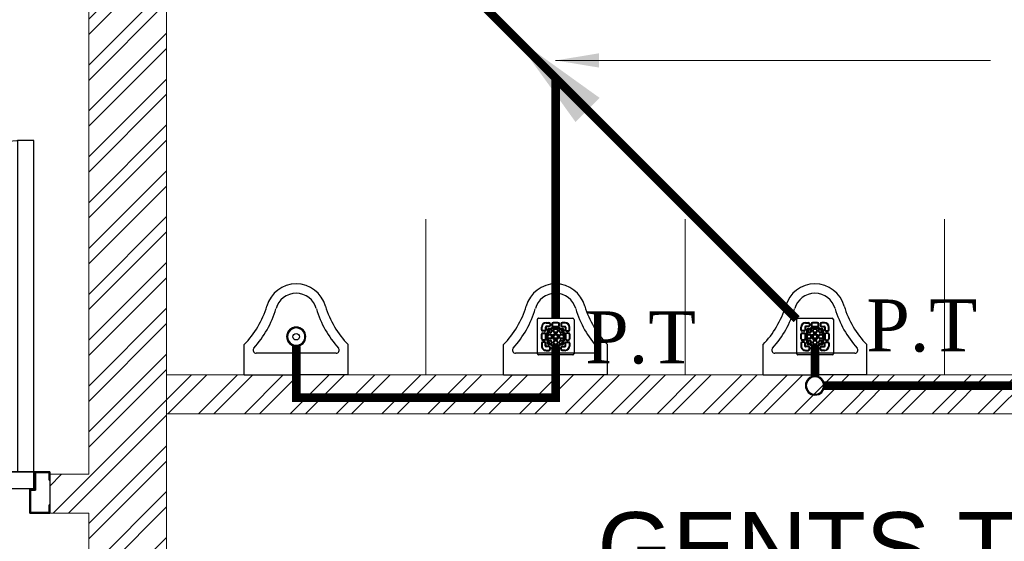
# Model space of a CAD drawing. Header units: inches. Extents: x 113025 to 158499, y 12149 to 30915.
# Tile 44 of 167: x 124262 to 124376, y 21496 to 21557. Entities that reach past the tile are written whole.
import ezdxf

# ---------------------------------------------------------------- set-up
doc = ezdxf.new("R2010")
doc.units = ezdxf.units.IN
doc.header["$MEASUREMENT"] = 0
for name, color, linetype, lineweight in [('00-GRIDTEXT', 1, 'Continuous', 13), ('KIT TEXT.', 5, 'Continuous', 5), ('PD_BRICK WALL_115', 134, 'Continuous', 30), ('PD_DOOR', 42, 'Continuous', 25), ('PD_FIXTURE', 21, 'Continuous', 25), ('PD_HATCH', 45, 'Continuous', 9), ('PP-Soil Pipe', 1, 'Continuous', 25), ('PP-TEXT', 7, 'Continuous', 40)]:
    doc.layers.add(name, color=color, linetype=linetype, lineweight=lineweight)
doc.layers.add('PD_025_TEXT', color=61, linetype='Continuous')
doc.styles.add('Arial', font='GOTHIC.TTF')
doc.styles.add('ISO', font='isocp.shx', dxfattribs={"height": 250})
doc.styles.get("Standard").update_dxf_attribs({"font": 'arial.ttf', "height": 6})
doc.styles.add('style1', font='arial.ttf', dxfattribs={"height": 500})
doc.styles.add('TIMES NEW ROMAN', font='times.ttf')
doc.dimstyles.new('ISO-10', dxfattribs={"dimtxt": 6, "dimasz": 0.5, "dimexe": 1.25, "dimexo": 0.625, "dimtad": 1, "dimtoh": 1, "dimdec": 1, "dimlunit": 4, "dimtxsty": 'Standard', "dimblk": 'ARCHTICK', "dimcen": 2.5, "dimclrt": 3, "dimadec": 0, "dimazin": 0, "dimtfac": 1, "dimtdec": 1, "dimtmove": 1, "dimatfit": 3, "dimfxl": 1, "dimarcsym": 0})
doc.dimstyles.new('PP-DIM', dxfattribs={"dimtxt": 4, "dimasz": 1, "dimexe": 1, "dimexo": 1, "dimgap": 0.09, "dimtad": 0, "dimdec": 0, "dimzin": 0, "dimdsep": 46, "dimlunit": 4, "dimtxsty": 'TIMES NEW ROMAN', "dimblk": 'ARCHTICK', "dimcen": 0.09, "dimdle": 1, "dimclrd": 256, "dimclre": 256, "dimclrt": 256, "dimadec": 0, "dimazin": 0, "dimtfac": 1, "dimtdec": 4, "dimtofl": 0, "dimtmove": 1, "dimatfit": 3, "dimfxl": 1, "dimtolj": 1, "dimtzin": 0, "dimlwd": -1, "dimlwe": -1, "dimarcsym": 0})
pattern_1 = [(45, (26013.4692, 17879.387), (-2.65165043, 2.65165043), []), (45, (26015.237, 17879.387), (-2.65165043, 2.65165043), [])]

# ---------------------------------------------------------------- blocks, each defined once
blk = doc.blocks.new('door 1')
at = {"layer": 'PD_DOOR', "color": 251}
for p, q in [((159755.9, 15337.6), (159695.9, 15337.6)), ((159695.9, 15337.6), (159695.9, 15312.6)), ((159695.9, 15312.6), (159695.9, 15337.6)), ((159695.9, 15337.6), (159755.9, 15337.6)), ((159695.9, 15212.6), (159695.9, 15337.6)), ((159697.9, 15312.6), (159697.9, 15335.6)), ((159697.9, 15335.6), (159753.9, 15335.6)), ((159753.9, 15335.6), (159697.9, 15335.6)), ((159697.9, 15335.6), (159697.9, 15312.6)), ((159753.9, 15335.6), (159753.9, 15267.6)), ((159753.9, 15267.6), (159753.9, 15335.6)), ((159755.9, 15265.6), (159755.9, 15337.6)), ((159755.9, 15337.6), (159755.9, 15265.6)), ((160472.9, 15356.5), (160472.9, 15360.1)), ((160472.9, 15360.1), (160472.9, 15356.5)), ((160602.9, 15360.1), (160472.9, 15360.1)), ((160472.9, 15360.1), (160472.9, 15359.7)), ((160472.9, 15335.1), (160472.9, 15360.1)), ((160472.9, 15359.7), (160472.9, 15335.6)), ((160472.9, 15335.1), (160472.9, 15338.8)), ((160472.9, 15338.8), (160472.9, 15335.1)), ((160472.9, 15335.6), (160472.9, 15335.1)), ((160472.9, 15335.1), (160602.9, 15335.1)), ((160795.9, 15337.6), (160735.9, 15337.6)), ((160735.9, 15337.6), (160735.9, 15265.6)), ((160735.9, 15265.6), (160735.9, 15337.6)), ((160735.9, 15337.6), (160795.9, 15337.6)), ((160737.9, 15267.6), (160737.9, 15335.6)), ((160737.9, 15335.6), (160793.9, 15335.6)), ((160793.9, 15335.6), (160737.9, 15335.6)), ((160737.9, 15335.6), (160737.9, 15267.6)), ((160793.9, 15335.6), (160793.9, 15312.6)), ((160793.9, 15312.6), (160793.9, 15335.6)), ((160795.9, 15312.6), (160795.9, 15337.6)), ((160795.9, 15337.6), (160795.9, 15312.6)), ((160795.9, 15337.6), (160795.9, 15212.6)), ((159695.9, 15312.6), (159697.9, 15312.6)), ((159697.9, 15312.6), (159695.9, 15312.6)), ((160615.4, 15322.6), (160615.4, 15272.6)), ((160640.4, 15272.6), (160640.4, 15322.6)), ((160793.9, 15312.6), (160795.9, 15312.6)), ((160795.9, 15312.6), (160793.9, 15312.6)), ((160605.4, 15272.6), (160605.4, 15262.6)), ((160622.1, 15272.6), (160605.4, 15272.6)), ((160605.4, 15272.6), (160622.1, 15272.6)), ((160640.4, 15272.6), (160615.4, 15272.6)), ((160615.4, 15272.6), (160621.7, 15272.6)), ((160621.7, 15272.6), (160624.7, 15272.6)), ((160624.7, 15272.6), (160627.9, 15272.6)), ((160627.9, 15272.6), (160631.2, 15272.6)), ((160627.9, 15272.6), (160650.4, 15272.6)), ((160631.2, 15272.6), (160634.2, 15272.6)), ((160650.4, 15272.6), (160633.8, 15272.6)), ((160634.2, 15272.6), (160640.4, 15272.6)), ((160650.4, 15262.6), (160650.4, 15272.6)), ((159753.9, 15267.6), (159738.9, 15267.6)), ((159738.9, 15267.6), (159738.9, 15214.6)), ((159738.9, 15214.6), (159738.9, 15267.6)), ((159738.9, 15267.6), (159753.9, 15267.6)), ((159740.9, 15212.6), (159740.9, 15265.6)), ((159740.9, 15265.6), (159755.9, 15265.6)), ((159755.9, 15265.6), (159740.9, 15265.6)), ((159740.9, 15265.6), (159740.9, 15212.6)), ((160747.9, 15262.6), (159743.9, 15262.6)), ((159743.9, 15262.6), (159743.9, 15212.6)), ((160747.9, 15262.6), (159743.9, 15262.6)), ((159743.9, 15262.6), (159743.9, 15212.6)), ((160650.4, 15262.6), (160605.4, 15262.6)), ((160605.4, 15262.6), (160650.4, 15262.6)), ((160617.9, 15267.6), (160617.9, 15262.6)), ((160637.9, 15267.6), (160617.9, 15267.6)), ((160617.9, 15267.6), (160637.9, 15267.6)), ((160637.9, 15262.6), (160617.9, 15262.6)), ((160617.9, 15262.6), (160637.9, 15262.6)), ((160637.9, 15262.6), (160637.9, 15267.6)), ((160735.9, 15265.6), (160750.9, 15265.6)), ((160750.9, 15265.6), (160735.9, 15265.6)), ((160752.9, 15267.6), (160737.9, 15267.6)), ((160737.9, 15267.6), (160752.9, 15267.6)), ((160747.9, 15212.6), (160747.9, 15262.6)), ((160747.9, 15262.6), (160747.9, 15212.6)), ((160750.9, 15265.6), (160750.9, 15212.6)), ((160750.9, 15212.6), (160750.9, 15265.6)), ((160752.9, 15214.6), (160752.9, 15267.6)), ((160752.9, 15267.6), (160752.9, 15214.6)), ((159697.9, 15237.6), (159695.9, 15237.6)), ((159695.9, 15237.6), (159695.9, 15212.6)), ((159695.9, 15212.6), (159695.9, 15237.6)), ((159695.9, 15237.6), (159697.9, 15237.6)), ((159695.9, 15212.6), (159740.9, 15212.6)), ((159740.9, 15212.6), (159695.9, 15212.6)), ((159695.9, 15212.6), (159743.9, 15212.6)), ((159743.9, 15212.6), (159695.9, 15212.6)), ((159697.9, 15214.6), (159697.9, 15237.6)), ((159697.9, 15237.6), (159697.9, 15214.6)), ((159738.9, 15214.6), (159697.9, 15214.6)), ((159697.9, 15214.6), (159738.9, 15214.6)), ((159793.9, 15212.6), (159743.9, 15212.6)), ((159743.9, 15212.6), (159743.9, 14208.6)), ((159743.9, 15212.6), (160747.9, 15212.6)), ((159743.9, 15212.6), (159793.9, 15212.6)), ((159743.9, 15212.6), (159793.9, 15212.6)), ((159793.9, 15212.6), (159743.9, 15212.6)), ((159793.9, 14208.6), (159793.9, 15212.6)), ((159793.9, 15212.6), (160747.9, 15212.6)), ((159793.9, 15212.6), (160747.9, 15212.6)), ((160747.9, 15212.6), (159793.9, 15212.6)), ((160605.4, 15212.6), (160605.4, 15202.6)), ((160605.4, 15212.6), (160650.4, 15212.6)), ((160639.2, 15212.6), (160605.4, 15212.6)), ((160617.9, 15212.6), (160617.9, 15207.6)), ((160617.9, 15212.6), (160637.9, 15212.6)), ((160618.3, 15212.6), (160617.9, 15212.6)), ((160637.9, 15212.6), (160618.3, 15212.6)), ((160637.9, 15207.6), (160637.9, 15212.6)), ((160650.4, 15212.6), (160639.2, 15212.6)), ((160650.4, 15202.6), (160650.4, 15212.6)), ((160747.9, 15212.6), (160795.9, 15212.6)), ((160795.9, 15212.6), (160747.9, 15212.6)), ((160750.9, 15212.6), (160795.9, 15212.6)), ((160795.9, 15212.6), (160750.9, 15212.6)), ((160793.9, 15214.6), (160752.9, 15214.6)), ((160752.9, 15214.6), (160793.9, 15214.6)), ((160795.9, 15237.6), (160793.9, 15237.6)), ((160793.9, 15237.6), (160793.9, 15214.6)), ((160793.9, 15214.6), (160793.9, 15237.6)), ((160793.9, 15237.6), (160795.9, 15237.6)), ((160795.9, 15212.6), (160795.9, 15237.6)), ((160795.9, 15237.6), (160795.9, 15212.6)), ((160605.4, 15202.6), (160650.4, 15202.6)), ((160650.4, 15202.6), (160605.4, 15202.6)), ((160615.4, 15202.6), (160615.4, 15177.6)), ((160615.4, 15202.6), (160640.4, 15202.6)), ((160640.4, 15202.6), (160615.4, 15202.6)), ((160617.9, 15207.6), (160637.9, 15207.6)), ((160637.9, 15207.6), (160617.9, 15207.6)), ((160640.4, 15177.6), (160640.4, 15202.6)), ((160472.9, 15165.1), (160472.9, 15161.5)), ((160472.9, 15161.5), (160472.9, 15165.1)), ((160602.9, 15165.1), (160472.9, 15165.1)), ((160472.9, 15165.1), (160472.9, 15164.7)), ((160472.9, 15140.1), (160472.9, 15165.1)), ((160472.9, 15164.7), (160472.9, 15140.6)), ((160472.9, 15143.8), (160472.9, 15140.1)), ((160472.9, 15140.1), (160472.9, 15143.8)), ((160472.9, 15140.6), (160472.9, 15140.1)), ((160472.9, 15140.1), (160602.9, 15140.1)), ((159743.9, 14208.6), (159793.9, 14208.6))]:
    blk.add_line(p, q, dxfattribs=at)
at = {"layer": 'PD_DOOR', "color": 251, "flags": 128}
for points in [[(160460.4, 15347.6), (160460.5, 15348.1), (160460.5, 15348.6), (160460.5, 15349.1), (160460.6, 15349.6), (160460.7, 15350.1), (160460.8, 15350.6), (160460.9, 15351.1), (160461.1, 15351.6), (160461.2, 15352), (160461.4, 15352.5), (160461.6, 15353), (160461.9, 15353.4), (160462.1, 15353.9), (160462.4, 15354.3), (160462.6, 15354.7), (160462.9, 15355.1), (160463.2, 15355.5), (160463.5, 15355.9), (160463.9, 15356.3), (160464.2, 15356.6), (160464.6, 15357), (160465, 15357.3), (160465.4, 15357.6), (160465.8, 15357.9), (160466.2, 15358.2), (160466.6, 15358.4), (160467, 15358.7), (160467.5, 15358.9), (160467.9, 15359.1), (160468.4, 15359.3), (160468.9, 15359.5), (160469.4, 15359.6), (160469.8, 15359.8), (160470.3, 15359.9), (160470.8, 15360), (160471.3, 15360), (160471.8, 15360.1), (160472.3, 15360.1), (160472.8, 15360.1), (160472.9, 15360.1)], [(160472.9, 15335.1), (160472.4, 15335.2), (160471.9, 15335.2), (160471.4, 15335.2), (160470.9, 15335.3), (160470.5, 15335.4), (160470, 15335.5), (160469.5, 15335.6), (160469, 15335.8), (160468.5, 15335.9), (160468.1, 15336.1), (160467.6, 15336.3), (160467.2, 15336.6), (160466.7, 15336.8), (160466.3, 15337.1), (160465.9, 15337.3), (160465.5, 15337.6), (160465.1, 15337.9), (160464.7, 15338.2), (160464.3, 15338.6), (160464, 15338.9), (160463.6, 15339.3), (160463.3, 15339.7), (160463, 15340.1), (160462.7, 15340.5), (160462.4, 15340.9), (160462.2, 15341.3), (160461.9, 15341.8), (160461.7, 15342.2), (160461.5, 15342.7), (160461.3, 15343.1), (160461.1, 15343.6), (160461, 15344.1), (160460.8, 15344.5), (160460.7, 15345), (160460.6, 15345.5), (160460.5, 15346), (160460.5, 15346.5), (160460.5, 15347), (160460.4, 15347.5), (160460.4, 15347.6)], [(160640.4, 15322.6), (160640.4, 15324.1), (160640.3, 15325.6), (160640.2, 15327.1), (160640, 15328.6), (160639.7, 15330.1), (160639.4, 15331.6), (160639, 15333), (160638.5, 15334.4), (160638, 15335.9), (160637.5, 15337.2), (160636.9, 15338.6), (160636.2, 15340), (160635.5, 15341.3), (160634.7, 15342.6), (160633.9, 15343.8), (160633, 15345), (160632.1, 15346.2), (160631.1, 15347.4), (160630.1, 15348.5), (160629.1, 15349.5), (160628, 15350.6), (160626.8, 15351.5), (160625.7, 15352.5), (160624.4, 15353.4), (160623.2, 15354.2), (160621.9, 15355), (160620.6, 15355.7), (160619.3, 15356.4), (160617.9, 15357), (160616.5, 15357.6), (160615.1, 15358.1), (160613.7, 15358.6), (160612.2, 15359), (160610.8, 15359.3), (160609.3, 15359.6), (160607.8, 15359.8), (160606.3, 15360), (160604.8, 15360.1), (160603.3, 15360.1), (160602.9, 15360.1)], [(160602.9, 15335.1), (160603.4, 15335.1), (160603.9, 15335.1), (160604.4, 15335.1), (160604.9, 15335), (160605.4, 15334.9), (160605.9, 15334.8), (160606.4, 15334.7), (160606.9, 15334.5), (160607.3, 15334.3), (160607.8, 15334.2), (160608.3, 15334), (160608.7, 15333.7), (160609.2, 15333.5), (160609.6, 15333.2), (160610, 15333), (160610.4, 15332.7), (160610.8, 15332.4), (160611.2, 15332), (160611.6, 15331.7), (160611.9, 15331.4), (160612.2, 15331), (160612.6, 15330.6), (160612.9, 15330.2), (160613.2, 15329.8), (160613.5, 15329.4), (160613.7, 15329), (160614, 15328.5), (160614.2, 15328.1), (160614.4, 15327.6), (160614.6, 15327.2), (160614.8, 15326.7), (160614.9, 15326.2), (160615.1, 15325.7), (160615.2, 15325.3), (160615.3, 15324.8), (160615.3, 15324.3), (160615.4, 15323.8), (160615.4, 15323.3), (160615.4, 15322.8), (160615.4, 15322.6)], [(160460.4, 15152.6), (160460.5, 15153.1), (160460.5, 15153.6), (160460.5, 15154.1), (160460.6, 15154.6), (160460.7, 15155.1), (160460.8, 15155.6), (160460.9, 15156.1), (160461.1, 15156.6), (160461.2, 15157), (160461.4, 15157.5), (160461.6, 15158), (160461.9, 15158.4), (160462.1, 15158.9), (160462.4, 15159.3), (160462.6, 15159.7), (160462.9, 15160.1), (160463.2, 15160.5), (160463.5, 15160.9), (160463.9, 15161.3), (160464.2, 15161.6), (160464.6, 15162), (160465, 15162.3), (160465.4, 15162.6), (160465.8, 15162.9), (160466.2, 15163.2), (160466.6, 15163.4), (160467, 15163.7), (160467.5, 15163.9), (160467.9, 15164.1), (160468.4, 15164.3), (160468.9, 15164.5), (160469.4, 15164.6), (160469.8, 15164.8), (160470.3, 15164.9), (160470.8, 15165), (160471.3, 15165), (160471.8, 15165.1), (160472.3, 15165.1), (160472.8, 15165.1), (160472.9, 15165.1)], [(160602.9, 15140.1), (160604.4, 15140.2), (160605.9, 15140.3), (160607.4, 15140.4), (160608.9, 15140.6), (160610.4, 15140.9), (160611.9, 15141.2), (160613.3, 15141.6), (160614.7, 15142), (160616.2, 15142.5), (160617.5, 15143.1), (160618.9, 15143.7), (160620.3, 15144.4), (160621.6, 15145.1), (160622.9, 15145.9), (160624.1, 15146.7), (160625.3, 15147.6), (160626.5, 15148.5), (160627.7, 15149.5), (160628.8, 15150.5), (160629.8, 15151.5), (160630.9, 15152.6), (160631.8, 15153.8), (160632.8, 15154.9), (160633.7, 15156.1), (160634.5, 15157.4), (160635.3, 15158.7), (160636, 15160), (160636.7, 15161.3), (160637.3, 15162.7), (160637.9, 15164.1), (160638.4, 15165.5), (160638.9, 15166.9), (160639.3, 15168.3), (160639.6, 15169.8), (160639.9, 15171.3), (160640.1, 15172.8), (160640.3, 15174.2), (160640.4, 15175.7), (160640.4, 15177.2), (160640.4, 15177.6)], [(160615.4, 15177.6), (160615.4, 15177.1), (160615.4, 15176.6), (160615.4, 15176.1), (160615.3, 15175.7), (160615.2, 15175.2), (160615.1, 15174.7), (160615, 15174.2), (160614.8, 15173.7), (160614.6, 15173.2), (160614.5, 15172.8), (160614.3, 15172.3), (160614, 15171.9), (160613.8, 15171.4), (160613.5, 15171), (160613.3, 15170.6), (160613, 15170.2), (160612.7, 15169.8), (160612.3, 15169.4), (160612, 15169), (160611.7, 15168.7), (160611.3, 15168.3), (160610.9, 15168), (160610.5, 15167.7), (160610.1, 15167.4), (160609.7, 15167.1), (160609.3, 15166.9), (160608.8, 15166.6), (160608.4, 15166.4), (160607.9, 15166.2), (160607.5, 15166), (160607, 15165.8), (160606.5, 15165.7), (160606, 15165.5), (160605.6, 15165.4), (160605.1, 15165.3), (160604.6, 15165.3), (160604.1, 15165.2), (160603.6, 15165.2), (160603.1, 15165.1), (160602.9, 15165.1)], [(160472.9, 15140.1), (160472.4, 15140.2), (160471.9, 15140.2), (160471.4, 15140.2), (160470.9, 15140.3), (160470.5, 15140.4), (160470, 15140.5), (160469.5, 15140.6), (160469, 15140.8), (160468.5, 15140.9), (160468.1, 15141.1), (160467.6, 15141.3), (160467.2, 15141.6), (160466.7, 15141.8), (160466.3, 15142.1), (160465.9, 15142.3), (160465.5, 15142.6), (160465.1, 15142.9), (160464.7, 15143.2), (160464.3, 15143.6), (160464, 15143.9), (160463.6, 15144.3), (160463.3, 15144.7), (160463, 15145.1), (160462.7, 15145.5), (160462.4, 15145.9), (160462.2, 15146.3), (160461.9, 15146.8), (160461.7, 15147.2), (160461.5, 15147.7), (160461.3, 15148.1), (160461.1, 15148.6), (160461, 15149.1), (160460.8, 15149.5), (160460.7, 15150), (160460.6, 15150.5), (160460.5, 15151), (160460.5, 15151.5), (160460.5, 15152), (160460.4, 15152.5), (160460.4, 15152.6)]]:
    blk.add_lwpolyline(points, dxfattribs=at)
at = {"layer": 'PD_DOOR', "color": 251}
blk.add_arc((159743.9, 15212.6), 1004, 270, 0, dxfattribs=at)
blk = doc.blocks.new('DOOR1')
at = {"color": 251, "xscale": 0.03818181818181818, "yscale": 0.03818181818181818, "zscale": 0.03818181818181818, "rotation": 90}
blk.add_blockref('door 1', (-2370.94, -8406.75), dxfattribs=at)
blk = doc.blocks.new('A$C33087201')
at = {"color": 251}
for p, q in [((0, 289.6), (165, 289.6)), ((0, 289.6), (0, 193.2)), ((330, 289.6), (165, 289.6)), ((330, 289.6), (330, 193.2)), ((38.1, 220.9), (291.9, 220.9))]:
    blk.add_line(p, q, dxfattribs=at)
blk.add_circle((165, 168.2), 10.4, dxfattribs=at)
for centre, radius, start, end in [((38.1, 210.9), 10, 90, 221.8242), ((291.9, 210.9), 10, 318.1758, 90), ((-215.7, -16.2), 300.6, 16.9059, 44.1446), ((-215.7, -16.2), 330.6, 16.9059, 41.8242), ((545.7, -16.2), 330.6, 138.1758, 163.0941), ((545.7, -16.2), 300.6, 135.8554, 163.0941), ((164.8, 96.2), 96.2, 195.0681, 270.0943), ((164.8, 96.2), 66.2, 195.0681, 270.0943), ((165.2, 96.2), 66.2, 269.9057, 344.9319), ((165.2, 96.2), 96.2, 269.9057, 344.9319)]:
    blk.add_arc(centre, radius, start, end, dxfattribs=at)
blk = doc.blocks.new('A$C6E471120')
at = {"layer": 'KIT TEXT.', "color": 251, "char_height": 60.175, "attachment_point": 7, "style": 'ISO'}
for s, insert, width in [('\\pi325.49;{\\Fromans|c0;\\W0.8;WORK TABLE \\P\\pi370.19;WITH SINK}', (-834.1, -1717.7, 488.6), 1100.284), ('\\pi300.49;{\\Fromans|c0;\\W0.8;WORK TABLE}', (-5344.1, -1932.6, 488.6), 1050.284)]:
    blk.add_mtext(s, dxfattribs=dict(at, insert=insert, width=width))
blk = doc.blocks.new('FIRST FLOOR PLAN 0')
at = {"layer": 'PD_HATCH', "lineweight": 5}
h = blk.add_hatch(dxfattribs=at)
h.set_pattern_fill('ANSI32', color=251, scale=10)
h.set_pattern_definition(pattern_1)
h.paths.add_polyline_path([(-525, -9), (-531, -9), (-531, -45), (-525, -45)])
h.paths.add_polyline_path([(-525, -45), (-531, -45), (-531, -81), (-525, -81)])
h.paths.add_polyline_path([(-531, -81), (-531, -117), (-525, -117), (-525, -81)])
h.paths.add_polyline_path([(-525, -117), (-531, -117), (-531, -153), (-525, -153)])
h.paths.add_polyline_path([(-525, -153), (-531, -153), (-531, -189), (-525, -189)])
h.paths.add_polyline_path([(-525, -189), (-531, -189), (-531, -225), (-525, -225)])
h.paths.add_polyline_path([(-246, -9), (-255, -9), (-255, -98.5), (-259.5, -98.5), (-259.5, -103), (-255, -103), (-255, -113), (-246, -113)])
h.paths.add_polyline_path([(-327, -9), (-331.5, -9), (-331.5, -98.5), (-336, -98.5), (-336, -103), (-301.5, -103), (-301.5, -98.5), (-327, -98.5)])
h.paths.add_polyline_path([(-331.5, -27), (-334.5, -27), (-334.5, -31.5), (-331.5, -31.5)], flags=17)
h.paths.add_polyline_path([(-358.5, -27), (-361.5, -27), (-361.5, -18), (-366, -18), (-366, -27), (-376.5, -27), (-376.5, -31.5), (-358.5, -31.5)])
h.paths.add_polyline_path([(-412.5, -9), (-417, -9), (-417, -25), (-417, -31.5), (-412.5, -31.5), (-412.5, -27)])
h.paths.add_polyline_path([(-121.5, -9), (-126, -9), (-126, -27), (-121.5, -27)])
h = blk.add_hatch(dxfattribs=at)
h.set_pattern_fill('ANSI32', color=251, scale=10)
h.set_pattern_definition(pattern_1)
h.paths.add_polyline_path([(-193.5, -135.5), (-198, -135.5), (-198, -159.5), (-193.5, -159.5)])
h.paths.add_polyline_path([(-60, -121.87), (-69, -121.87), (-69, -159.5), (-64.5, -159.5), (-64.5, -126.37), (-60, -126.37)])
h.paths.add_polyline_path([(-9, -121.87), (-36, -121.87), (-36, -126.37), (-9, -126.37)])
h.paths.add_polyline_path([(-121.5, -69), (-126, -69), (-126, -87), (-246, -87), (-246, -91.5), (-121.5, -91.5)])
at = {"layer": 'PD_BRICK WALL_115', "color": 251, "lineweight": 5}
for p, q in [((-255, -98.5), (-255, -9)), ((-246, -87), (-126, -87)), ((-246, -91.5), (-121.5, -91.5)), ((-259.5, -98.5), (-255, -98.5)), ((-259.5, -103), (-259.5, -98.5)), ((-259.5, -103), (-255, -103)), ((-255, -113), (-255, -103))]:
    blk.add_line(p, q, dxfattribs=at)
blk.add_lwpolyline([(-255, -113), (-246, -113), (-246, -9)], dxfattribs=at)
at = {"layer": 'PD_FIXTURE', "color": 251, "lineweight": 5, "ltscale": 12}
for p, q in [((-216, -87), (-216, -69)), ((-186, -87), (-186, -69)), ((-156, -87), (-156, -69))]:
    blk.add_line(p, q, dxfattribs=at)
at = {"layer": '00-GRIDTEXT', "color": 251, "xscale": 0.03937007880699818, "yscale": 0.03937007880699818, "zscale": 0.03937007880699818}
blk.add_blockref('A$C6E471120', (-540, -9), dxfattribs=at)
at = {"layer": 'PD_DOOR', "color": 251, "ltscale": 25, "rotation": 90.00000000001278}
blk.add_blockref('DOOR1', (-2568.77, 2853.56), dxfattribs=at)
at = {"layer": 'PD_FIXTURE', "color": 251, "ltscale": 12, "xscale": 0.03636363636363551, "yscale": 0.03636363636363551, "zscale": 0.03636363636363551, "rotation": 180}
for p in [(-225, -76.47), (-195, -76.47), (-165, -76.47)]:
    blk.add_blockref('A$C33087201', p, dxfattribs=at)
at = {"layer": 'PD_025_TEXT', "color": 251, "char_height": 8, "width": 128.4952, "attachment_point": 1, "style": 'style1'}
for s, insert in [('\\pi21.817; LADIES TOILET\\P\\pi38.63;16\'7" X 18\'', (-489.92, -54.62)), ('\\pi38.106;H. TOILET\\P\\pi44.447;6\' X 7\'5"', (-361.31, -54.62)), ('\\pi24.294;GENTS TOILET\\P\\pi33.538;19\'9" X 12\'6"', (-220.45, -102.88))]:
    blk.add_mtext(s, dxfattribs=dict(at, insert=insert))
blk = doc.blocks.new('PP-GRATING')
at = {"linetype": 'Continuous'}
for p, q in [((-53.1, -49.4), (-53.1, 49.4)), ((-49.7, 52.9), (49.7, 52.9)), ((-27.6, 40.7), (-27.6, 38.6)), ((-19.6, 40.7), (-27.6, 40.7)), ((-19.6, 38.6), (-27.6, 38.6)), ((-27.6, 29.6), (-27.6, 27.5)), ((-27.6, 29.6), (-19.6, 29.6)), ((-19.6, 38.6), (-19.6, 40.7)), ((-19.6, 27.5), (-19.6, 29.6)), ((-17.3, 31.8), (-17.3, 36.4)), ((-15.3, 36.4), (-17.3, 36.4)), ((-17.3, 31.8), (-15.3, 31.8)), ((-15.3, 31.8), (-15.3, 36.4)), ((-11.4, 36.4), (-11.4, 31.8)), ((-9.4, 36.4), (-11.4, 36.4)), ((-11.4, 31.8), (-9.4, 31.8)), ((-9.4, 36.4), (-9.4, 31.8)), ((-7.1, 38.6), (-7.1, 40.7)), ((-7.1, 40.7), (6.5, 40.7)), ((-7.1, 38.6), (6.5, 38.6)), ((-7.1, 29.6), (6.5, 29.6)), ((-7.1, 29.6), (-7.1, 27.5)), ((6.5, 40.7), (6.5, 38.6)), ((6.5, 29.6), (6.5, 27.5)), ((8.8, 31.8), (8.8, 36.4)), ((10.9, 36.4), (8.8, 36.4)), ((8.8, 31.8), (10.9, 31.8)), ((10.9, 31.8), (10.9, 36.4)), ((14.7, 31.8), (14.7, 36.4)), ((14.7, 36.4), (16.8, 36.4)), ((16.8, 31.8), (14.7, 31.8)), ((16.8, 31.8), (16.8, 36.4)), ((19, 40.7), (27, 40.7)), ((19, 38.6), (19, 40.7)), ((19, 38.6), (27, 38.6)), ((27, 29.6), (19, 29.6)), ((19, 27.5), (19, 29.6)), ((27, 40.7), (27, 38.6)), ((27, 29.6), (27, 27.5)), ((52.6, 50), (52.6, -48.9)), ((-38.9, 27.3), (-41, 27.3)), ((-41, 27.3), (-41, 19.3)), ((-38.9, 19.3), (-41, 19.3)), ((-41, 6.8), (-41, -6.8)), ((-38.9, 6.8), (-41, 6.8)), ((-38.9, 27.3), (-38.9, 19.3)), ((-38.9, 6.8), (-38.9, -6.8)), ((-36.7, 17), (-32.1, 17)), ((-36.7, 17), (-36.7, 15)), ((-36.7, 15), (-32.1, 15)), ((-32.1, 11.1), (-36.7, 11.1)), ((-36.7, 11.1), (-36.7, 9.1)), ((-32.1, 9.1), (-36.7, 9.1)), ((-32.1, 9.1), (-32.1, 11.1)), ((-29.8, 19.3), (-29.8, 27.3)), ((-27.8, 27.3), (-29.8, 27.3)), ((-29.8, 19.3), (-27.8, 19.3)), ((-29.8, -6.8), (-29.8, 6.8)), ((-29.8, 6.8), (-27.8, 6.8)), ((-27.8, 19.3), (-27.8, 27.3)), ((-27.8, -6.8), (-27.8, 6.8)), ((-27.6, 27.5), (-19.6, 27.5)), ((-23.9, 14.8), (-23.9, 19.3)), ((-21.9, 19.3), (-23.9, 19.3)), ((-21.9, 14.8), (-23.9, 14.8)), ((-23.9, -2.3), (-23.9, 2.3)), ((-21.9, 2.3), (-23.9, 2.3)), ((-21.9, 14.8), (-21.9, 19.3)), ((-21.9, -2.3), (-21.9, 2.3)), ((-19.6, 23.6), (-15.1, 23.6)), ((-19.6, 21.6), (-19.6, 23.6)), ((-19.6, 21.6), (-15.1, 21.6)), ((-15.1, 12.5), (-19.6, 12.5)), ((-19.6, 12.5), (-19.6, 10.5)), ((-15.1, 10.5), (-19.6, 10.5)), ((-19.6, 6.6), (-15.1, 6.6)), ((-19.6, 4.5), (-19.6, 6.6)), ((-19.6, 4.5), (-15.1, 4.5)), ((-15.1, 23.6), (-15.1, 21.6)), ((-15.1, 12.5), (-15.1, 10.5)), ((-15.1, 6.6), (-15.1, 4.5)), ((-12.8, 19.3), (-12.8, 14.8)), ((-10.7, 19.3), (-12.8, 19.3)), ((-12.8, 14.8), (-10.7, 14.8)), ((-12.8, 2.3), (-12.8, -2.3)), ((-10.7, 2.3), (-12.8, 2.3)), ((-10.7, 19.3), (-10.7, 14.8)), ((-10.7, 2.3), (-10.7, -2.3)), ((-7.1, 27.5), (6.5, 27.5)), ((-6.9, 14.8), (-6.9, 19.3)), ((-4.8, 19.3), (-6.9, 19.3)), ((-4.8, 14.8), (-6.9, 14.8)), ((-6.9, -2.3), (-6.9, 2.3)), ((-4.8, 2.3), (-6.9, 2.3)), ((-4.8, 14.8), (-4.8, 19.3)), ((-4.8, -2.3), (-4.8, 2.3)), ((-2.6, 23.6), (2, 23.6)), ((-2.6, 21.6), (-2.6, 23.6)), ((-2.6, 21.6), (2, 21.6)), ((2, 12.5), (-2.6, 12.5)), ((-2.6, 12.5), (-2.6, 10.5)), ((2, 10.5), (-2.6, 10.5)), ((-2.6, 6.6), (2, 6.6)), ((-2.6, 4.5), (-2.6, 6.6)), ((-2.6, 4.5), (2, 4.5)), ((2, 23.6), (2, 21.6)), ((2, 12.5), (2, 10.5)), ((2, 6.6), (2, 4.5)), ((4.3, 19.3), (4.3, 14.8)), ((6.3, 19.3), (4.3, 19.3)), ((4.3, 14.8), (6.3, 14.8)), ((4.3, 2.3), (4.3, -2.3)), ((6.3, 2.3), (4.3, 2.3)), ((6.3, 19.3), (6.3, 14.8)), ((6.3, 2.3), (6.3, -2.3)), ((10.2, 14.8), (10.2, 19.3)), ((12.2, 19.3), (10.2, 19.3)), ((12.2, 14.8), (10.2, 14.8)), ((10.2, -2.3), (10.2, 2.3)), ((12.2, 2.3), (10.2, 2.3)), ((12.2, 14.8), (12.2, 19.3)), ((12.2, -2.3), (12.2, 2.3)), ((14.5, 23.6), (19, 23.6)), ((14.5, 21.6), (14.5, 23.6)), ((14.5, 21.6), (19, 21.6)), ((19, 12.5), (14.5, 12.5)), ((14.5, 12.5), (14.5, 10.5)), ((19, 10.5), (14.5, 10.5)), ((14.5, 6.6), (19, 6.6)), ((14.5, 4.5), (14.5, 6.6)), ((14.5, 4.5), (19, 4.5)), ((27, 27.5), (19, 27.5)), ((19, 23.6), (19, 21.6)), ((19, 12.5), (19, 10.5)), ((19, 6.6), (19, 4.5)), ((21.3, 19.3), (21.3, 14.8)), ((23.4, 19.3), (21.3, 19.3)), ((21.3, 14.8), (23.4, 14.8)), ((21.3, 2.3), (21.3, -2.3)), ((23.4, 2.3), (21.3, 2.3)), ((23.4, 19.3), (23.4, 14.8)), ((23.4, 2.3), (23.4, -2.3)), ((27.2, 19.3), (27.2, 27.3)), ((27.2, 27.3), (29.3, 27.3)), ((29.3, 19.3), (27.2, 19.3)), ((27.2, -6.8), (27.2, 6.8)), ((29.3, 6.8), (27.2, 6.8)), ((29.3, 19.3), (29.3, 27.3)), ((29.3, -6.8), (29.3, 6.8)), ((36.1, 17), (31.5, 17)), ((36.1, 15), (31.5, 15)), ((31.5, 11.1), (36.1, 11.1)), ((31.5, 9.1), (31.5, 11.1)), ((31.5, 9.1), (36.1, 9.1)), ((36.1, 17), (36.1, 15)), ((36.1, 11.1), (36.1, 9.1)), ((38.4, 27.3), (38.4, 19.3)), ((38.4, 27.3), (40.4, 27.3)), ((38.4, 19.3), (40.4, 19.3)), ((38.4, 6.8), (38.4, -6.8)), ((38.4, 6.8), (40.4, 6.8)), ((40.4, 27.3), (40.4, 19.3)), ((40.4, 6.8), (40.4, -6.8)), ((-41, -6.8), (-38.9, -6.8)), ((-41, -27.3), (-41, -19.3)), ((-38.9, -19.3), (-41, -19.3)), ((-38.9, -27.3), (-41, -27.3)), ((-38.9, -27.3), (-38.9, -19.3)), ((-36.7, -9.1), (-32.1, -9.1)), ((-36.7, -9.1), (-36.7, -11.1)), ((-36.7, -11.1), (-32.1, -11.1)), ((-36.7, -17), (-36.7, -15)), ((-36.7, -15), (-32.1, -15)), ((-36.7, -17), (-32.1, -17)), ((-32.1, -9.1), (-32.1, -11.1)), ((-29.8, -6.8), (-27.8, -6.8)), ((-29.8, -19.3), (-27.8, -19.3)), ((-29.8, -19.3), (-29.8, -27.3)), ((-27.8, -27.3), (-29.8, -27.3)), ((-27.8, -19.3), (-27.8, -27.3)), ((-27.6, -27.5), (-19.6, -27.5)), ((-27.6, -29.6), (-27.6, -27.5)), ((-21.9, -2.3), (-23.9, -2.3)), ((-23.9, -19.3), (-23.9, -14.8)), ((-21.9, -14.8), (-23.9, -14.8)), ((-21.9, -19.3), (-23.9, -19.3)), ((-21.9, -19.3), (-21.9, -14.8)), ((-15.1, -4.5), (-19.6, -4.5)), ((-19.6, -4.5), (-19.6, -6.6)), ((-15.1, -6.6), (-19.6, -6.6)), ((-19.6, -10.5), (-15.1, -10.5)), ((-19.6, -12.5), (-19.6, -10.5)), ((-19.6, -12.5), (-15.1, -12.5)), ((-15.1, -21.6), (-19.6, -21.6)), ((-19.6, -21.6), (-19.6, -23.6)), ((-15.1, -23.6), (-19.6, -23.6)), ((-19.6, -27.5), (-19.6, -29.6)), ((-15.1, -4.5), (-15.1, -6.6)), ((-15.1, -10.5), (-15.1, -12.5)), ((-15.1, -21.6), (-15.1, -23.6)), ((-12.8, -2.3), (-10.7, -2.3)), ((-12.8, -14.8), (-12.8, -19.3)), ((-10.7, -14.8), (-12.8, -14.8)), ((-12.8, -19.3), (-10.7, -19.3)), ((-10.7, -14.8), (-10.7, -19.3)), ((-7.1, -27.5), (6.5, -27.5)), ((-7.1, -29.6), (-7.1, -27.5)), ((-4.8, -2.3), (-6.9, -2.3)), ((-6.9, -19.3), (-6.9, -14.8)), ((-4.8, -14.8), (-6.9, -14.8)), ((-4.8, -19.3), (-6.9, -19.3)), ((-4.8, -19.3), (-4.8, -14.8)), ((2, -4.5), (-2.6, -4.5)), ((-2.6, -4.5), (-2.6, -6.6)), ((2, -6.6), (-2.6, -6.6)), ((-2.6, -10.5), (2, -10.5)), ((-2.6, -12.5), (-2.6, -10.5)), ((-2.6, -12.5), (2, -12.5)), ((2, -21.6), (-2.6, -21.6)), ((-2.6, -21.6), (-2.6, -23.6)), ((2, -23.6), (-2.6, -23.6)), ((2, -4.5), (2, -6.6)), ((2, -10.5), (2, -12.5)), ((2, -21.6), (2, -23.6)), ((4.3, -2.3), (6.3, -2.3)), ((4.3, -14.8), (4.3, -19.3)), ((6.3, -14.8), (4.3, -14.8)), ((4.3, -19.3), (6.3, -19.3)), ((6.3, -14.8), (6.3, -19.3)), ((6.5, -29.6), (6.5, -27.5)), ((12.2, -2.3), (10.2, -2.3)), ((10.2, -19.3), (10.2, -14.8)), ((12.2, -14.8), (10.2, -14.8)), ((12.2, -19.3), (10.2, -19.3)), ((12.2, -19.3), (12.2, -14.8)), ((19, -4.5), (14.5, -4.5)), ((14.5, -4.5), (14.5, -6.6)), ((19, -6.6), (14.5, -6.6)), ((14.5, -10.5), (19, -10.5)), ((14.5, -12.5), (14.5, -10.5)), ((14.5, -12.5), (19, -12.5)), ((19, -21.6), (14.5, -21.6)), ((14.5, -21.6), (14.5, -23.6)), ((19, -23.6), (14.5, -23.6)), ((19, -4.5), (19, -6.6)), ((19, -10.5), (19, -12.5)), ((19, -21.6), (19, -23.6)), ((27, -27.5), (19, -27.5)), ((19, -27.5), (19, -29.6)), ((21.3, -2.3), (23.4, -2.3)), ((21.3, -14.8), (21.3, -19.3)), ((23.4, -14.8), (21.3, -14.8)), ((21.3, -19.3), (23.4, -19.3)), ((23.4, -14.8), (23.4, -19.3)), ((27, -29.6), (27, -27.5)), ((29.3, -6.8), (27.2, -6.8)), ((27.2, -19.3), (27.2, -27.3)), ((29.3, -19.3), (27.2, -19.3)), ((27.2, -27.3), (29.3, -27.3)), ((29.3, -19.3), (29.3, -27.3)), ((36.1, -9.1), (31.5, -9.1)), ((31.5, -9.1), (31.5, -11.1)), ((36.1, -11.1), (31.5, -11.1)), ((36.1, -15), (31.5, -15)), ((36.1, -17), (31.5, -17)), ((36.1, -9.1), (36.1, -11.1)), ((36.1, -17), (36.1, -15)), ((40.4, -6.8), (38.4, -6.8)), ((38.4, -19.3), (40.4, -19.3)), ((38.4, -27.3), (38.4, -19.3)), ((38.4, -27.3), (40.4, -27.3)), ((40.4, -27.3), (40.4, -19.3)), ((49.2, -52.3), (-50.3, -52.3)), ((-27.6, -29.6), (-19.6, -29.6)), ((-27.6, -40.7), (-27.6, -38.6)), ((-19.6, -38.6), (-27.6, -38.6)), ((-19.6, -40.7), (-27.6, -40.7)), ((-19.6, -38.6), (-19.6, -40.7)), ((-17.3, -31.8), (-17.3, -36.4)), ((-17.3, -31.8), (-15.3, -31.8)), ((-15.3, -36.4), (-17.3, -36.4)), ((-15.3, -31.8), (-15.3, -36.4)), ((-11.4, -36.4), (-11.4, -31.8)), ((-11.4, -31.8), (-9.4, -31.8)), ((-9.4, -36.4), (-11.4, -36.4)), ((-9.4, -36.4), (-9.4, -31.8)), ((-7.1, -29.6), (6.5, -29.6)), ((6.5, -38.6), (-7.1, -38.6)), ((-7.1, -38.6), (-7.1, -40.7)), ((6.5, -40.7), (-7.1, -40.7)), ((6.5, -38.7), (6.5, -40.7)), ((8.8, -31.8), (8.8, -36.4)), ((8.8, -31.8), (10.9, -31.8)), ((8.8, -36.4), (10.9, -36.4)), ((10.9, -31.8), (10.9, -36.4)), ((14.7, -31.8), (14.7, -36.4)), ((16.8, -31.8), (14.7, -31.8)), ((14.7, -36.4), (16.8, -36.4)), ((16.8, -31.8), (16.8, -36.4)), ((27, -29.6), (19, -29.6)), ((19, -38.6), (19, -40.7)), ((19, -38.6), (27, -38.6)), ((19, -40.7), (27, -40.7)), ((27, -40.7), (27, -38.6))]:
    blk.add_line(p, q, dxfattribs=at)
for centre, radius, start, end in [((-49.7, 49.4), 3.41, 90, 180), ((-27.6, 27.3), 13.4, 90, 180), ((-27.6, 27.3), 11.4, 90, 180), ((-27.6, 27.3), 2.27, 90, 180), ((-19.6, 36.4), 4.32, 360, 90), ((-19.6, 36.4), 2.27, 360, 90), ((-19.6, 31.8), 4.32, 270, 360), ((-19.6, 31.8), 2.27, 270, 360), ((-7.1, 36.4), 4.32, 90, 180), ((-7.1, 31.8), 4.32, 180, 270), ((-7.1, 36.4), 2.27, 90, 180), ((-7.1, 31.8), 2.27, 180, 270), ((6.5, 36.4), 4.32, 360, 90), ((6.5, 36.4), 2.27, 360, 90), ((6.5, 31.8), 4.32, 270, 360), ((6.5, 31.8), 2.27, 270, 360), ((19, 36.4), 4.32, 90, 180), ((19, 31.8), 4.32, 180, 270), ((19, 36.4), 2.27, 90, 180), ((19, 31.8), 2.27, 180, 270), ((27, 27.3), 13.4, 0, 90), ((27, 27.3), 11.4, 0, 90), ((27, 27.3), 2.27, 0, 90), ((49.7, 50), 2.84, 360, 90), ((-36.7, 19.3), 4.32, 180, 270), ((-36.7, 6.8), 4.32, 90, 180), ((-36.7, 19.3), 2.27, 180, 270), ((-36.7, 6.8), 2.27, 90, 180), ((-32.1, 19.3), 4.32, 270, 360), ((-32.1, 19.3), 2.27, 270, 360), ((-32.1, 6.8), 4.32, 360, 90), ((-32.1, 6.8), 2.27, 360, 90), ((-27.6, 27.3), 0.227, 90, 180), ((-19.6, 19.3), 4.32, 90, 180), ((-19.6, 14.8), 4.32, 180, 270), ((-19.6, 2.3), 4.32, 90, 180), ((-19.6, 19.3), 2.27, 90, 180), ((-19.6, 19.3), 2.27, 90, 180), ((-19.6, 14.8), 2.27, 180, 270), ((-19.6, 2.3), 2.27, 90, 180), ((-19.6, 2.3), 2.27, 90, 180), ((-15.1, 19.3), 4.32, 360, 90), ((-15.1, 19.3), 2.27, 360, 90), ((-15.1, 14.8), 2.27, 270, 360), ((-15.1, 14.8), 4.32, 270, 0), ((-15.1, 2.3), 4.32, 360, 90), ((-15.1, 2.3), 2.27, 360, 90), ((-2.6, 19.3), 4.32, 90, 180), ((-2.6, 14.8), 4.32, 180, 270), ((-2.6, 2.3), 4.32, 90, 180), ((-2.6, 19.3), 2.27, 90, 180), ((-2.6, 19.3), 2.27, 90, 180), ((-2.6, 14.8), 2.27, 180, 270), ((-2.6, 2.3), 2.27, 90, 180), ((-2.6, 2.3), 2.27, 90, 180), ((2, 19.3), 4.32, 360, 90), ((2, 19.3), 2.27, 360, 90), ((2, 14.8), 2.27, 270, 0), ((2, 14.8), 4.32, 270, 0), ((2, 2.3), 4.32, 360, 90), ((2, 2.3), 2.27, 360, 90), ((14.5, 19.3), 4.32, 90, 180), ((14.5, 14.8), 4.32, 180, 270), ((14.5, 2.3), 4.32, 90, 180), ((14.5, 19.3), 2.27, 90, 180), ((14.5, 14.8), 2.27, 180, 270), ((14.5, 2.3), 2.27, 90, 180), ((14.5, 2.3), 2.27, 90, 180), ((19, 19.3), 4.32, 360, 90), ((19, 19.3), 2.27, 360, 90), ((19, 14.8), 2.27, 270, 0), ((19, 14.8), 4.32, 270, 0), ((19, 2.3), 4.32, 360, 90), ((19, 2.3), 2.27, 360, 90), ((27, 27.3), 0.227, 0, 90), ((31.5, 19.3), 4.32, 180, 270), ((31.5, 6.8), 4.32, 90, 180), ((31.5, 19.3), 2.27, 180, 270), ((31.5, 6.8), 2.27, 90, 180), ((36.1, 19.3), 2.27, 270, 0), ((36.1, 19.3), 4.32, 270, 0), ((36.1, 6.8), 4.32, 360, 90), ((36.1, 6.8), 2.27, 360, 90), ((-36.7, -6.8), 4.32, 180, 270), ((-36.7, -19.3), 4.32, 90, 180), ((-27.6, -27.3), 13.4, 180, 270), ((-36.7, -6.8), 2.27, 180, 270), ((-36.7, -19.3), 2.27, 90, 180), ((-27.6, -27.3), 11.4, 180, 270), ((-32.1, -6.8), 4.32, 270, 360), ((-32.1, -6.8), 2.27, 270, 360), ((-32.1, -19.3), 4.32, 360, 90), ((-32.1, -19.3), 2.27, 360, 90), ((-27.6, -27.3), 2.27, 180, 270), ((-27.6, -27.3), 0.227, 180, 270), ((-19.6, -2.3), 4.32, 180, 270), ((-19.6, -14.8), 4.32, 90, 180), ((-19.6, -19.3), 4.32, 180, 270), ((-19.6, -2.3), 2.27, 180, 270), ((-19.6, -14.8), 2.27, 90, 180), ((-19.6, -14.8), 2.27, 90, 180), ((-19.6, -19.3), 2.27, 180, 270), ((-19.6, -31.8), 4.32, 360, 90), ((-15.1, -2.3), 2.27, 270, 360), ((-15.1, -2.3), 4.32, 270, 0), ((-15.1, -14.8), 4.32, 360, 90), ((-15.1, -14.8), 2.27, 360, 90), ((-15.1, -19.3), 2.27, 270, 360), ((-15.1, -19.3), 4.32, 270, 0), ((-7.1, -31.8), 4.32, 90, 180), ((-2.6, -2.3), 4.32, 180, 270), ((-2.6, -14.8), 4.32, 90, 180), ((-2.6, -19.3), 4.32, 180, 270), ((-2.6, -2.3), 2.27, 180, 270), ((-2.6, -14.8), 2.27, 90, 180), ((-2.6, -14.8), 2.27, 90, 180), ((-2.6, -19.3), 2.27, 180, 270), ((2, -2.3), 2.27, 270, 0), ((2, -2.3), 4.32, 270, 0), ((2, -14.8), 4.32, 360, 90), ((2, -14.8), 2.27, 360, 90), ((2, -19.3), 2.27, 270, 0), ((2, -19.3), 4.32, 270, 0), ((6.5, -31.8), 4.32, 360, 90), ((14.5, -2.3), 4.32, 180, 270), ((14.5, -14.8), 4.32, 90, 180), ((14.5, -19.3), 4.32, 180, 270), ((14.5, -2.3), 2.27, 180, 270), ((14.5, -14.8), 2.27, 90, 180), ((14.5, -14.8), 2.27, 90, 180), ((14.5, -19.3), 2.27, 180, 270), ((19, -31.8), 4.32, 90, 180), ((19, -2.3), 2.27, 270, 0), ((19, -2.3), 4.32, 270, 0), ((19, -14.8), 4.32, 360, 90), ((19, -14.8), 2.27, 360, 90), ((19, -19.3), 2.27, 270, 0), ((19, -19.3), 4.32, 270, 0), ((27, -27.3), 2.27, 270, 360), ((27, -27.3), 0.227, 270, 360), ((27, -27.3), 13.4, 270, 360), ((27, -27.3), 11.4, 270, 360), ((31.5, -6.8), 4.32, 180, 270), ((31.5, -19.3), 4.32, 90, 180), ((31.5, -6.8), 2.27, 180, 270), ((31.5, -19.3), 2.27, 90, 180), ((36.1, -6.8), 2.27, 270, 0), ((36.1, -6.8), 4.32, 270, 0), ((36.1, -19.3), 4.32, 360, 90), ((36.1, -19.3), 2.27, 360, 90), ((-50.7, -49.8), 2.49, 171.2591, 278.7567), ((-19.6, -31.8), 2.27, 360, 90), ((-19.6, -36.4), 4.32, 270, 0), ((-19.6, -36.4), 2.27, 270, 0), ((-7.1, -36.4), 4.32, 180, 270), ((-7.1, -31.8), 2.27, 90, 180), ((-7.1, -36.4), 2.27, 180, 270), ((6.5, -31.8), 2.27, 360, 90), ((6.6, -36.4), 2.27, 269.679, 359.679), ((6.6, -36.4), 4.32, 269.679, 359.679), ((19, -36.4), 4.32, 180, 270), ((19, -31.8), 2.27, 90, 180), ((19, -36.4), 2.27, 180, 270), ((49.2, -48.9), 3.41, 270, 360)]:
    blk.add_arc(centre, radius, start, end, dxfattribs=at)
blk = doc.blocks.new('BT-PP')
for radius in [37.5, 33.8]:
    blk.add_circle((0, 0), radius)
blk = doc.blocks.new('_ArchTick')
at = {"color": 0, "linetype": 'ByBlock', "const_width": 0.15}
blk.add_lwpolyline([(-0.5, -0.5), (0.5, 0.5)], dxfattribs=at)

msp = doc.modelspace()

# ---------------------------------------------------------------- linework, layer by layer
at = {"layer": 'PP-Soil Pipe', "color": 1, "ltscale": 0.015, "const_width": 1}
msp.add_lwpolyline([(124299.05, 21574.77), (124351.78, 21522.04)], dxfattribs=at)
at = {"layer": 'PP-Soil Pipe', "color": 1, "ltscale": 0.015}
for points in [[(124323.89, 21549.94, 1, 1, 0), (124323.89, 21522.16, 1, 1, 0)], [(124293.89, 21518.91, 1, 1, 0), (124293.89, 21512.95, 1, 1, 0), (124323.89, 21512.95, 1, 1, 0), (124323.89, 21518.84, 1, 1, 0)], [(124353.89, 21518.91, 1, 1, 0), (124353.89, 21515.36, 1, 1, 0)], [(124354.89, 21514.36, 1, 1, 0), (124383.84, 21514.36, 1, 1, 0), (124383.84, 21518.91, 1, 1, 0)]]:
    msp.add_lwpolyline(points, format="xyseb", dxfattribs=at)

# ---------------------------------------------------------------- block references
at = {"color": 251}
msp.add_blockref('FIRST FLOOR PLAN 0', (124524.88, 21602.6), dxfattribs=at)
at = {"layer": 'PP-Soil Pipe', "color": 1, "ltscale": 0.015}
for name, p, xscale, yscale, zscale, rotation in [('PP-GRATING', (124323.89, 21520.02), 0.04021621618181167, 0.04021621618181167, 40.21621618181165, 269.9999999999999), ('PP-GRATING', (124353.89, 21520.02), 0.04021621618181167, 0.04021621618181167, 40.21621618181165, 269.9999999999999), ('BT-PP', (124293.89, 21520.02), -0.02961412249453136, 0.02961412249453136, 0.02961412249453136, 270), ('BT-PP', (124323.89, 21520.02), -0.02961412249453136, 0.02961412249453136, 0.02961412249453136, 270), ('BT-PP', (124353.89, 21520.02), -0.02961412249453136, 0.02961412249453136, 0.02961412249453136, 270), ('BT-PP', (124353.89, 21514.36), -0.02961412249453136, 0.02961412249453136, 0.02961412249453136, 270)]:
    msp.add_blockref(name, p, dxfattribs=dict(at, xscale=xscale, yscale=yscale, zscale=zscale, rotation=rotation))

# ---------------------------------------------------------------- texts
at = {"layer": 'PP-TEXT', "char_height": 6, "width": 26.6614, "attachment_point": 7, "style": 'Arial'}
for insert in [(124359.82, 21518.19), (124327.3, 21516.82)]:
    msp.add_mtext('{\\fTimes New Roman|b0|i0|c0|p0;P.T}', dxfattribs=dict(at, insert=insert))

# ---------------------------------------------------------------- leaders
at = {"layer": 'PP-Soil Pipe', "color": 1, "lineweight": 5, "ltscale": 0.015}
msp.add_leader([(124319.1, 21554.73), (124340.89, 21532.94)], dimstyle='ISO-10', override={"dimasz": 12, "dimtad": 0}, dxfattribs=at)
at = {"layer": 'PP-TEXT', "lineweight": 70, "ltscale": 12}
msp.add_leader([(124323.89, 21551.97), (124429.47, 21551.97)], dimstyle='PP-DIM', override={"dimtxt": 8.5, "dimasz": 5, "dimtad": 0, "dimdec": 1, "dimcen": 0, "dimtfac": 12, "dimtdec": 1, "dimfxl": 7, "dimfxlon": 1, "dimlwd": 18, "dimarcsym": 1}, dxfattribs=at)

# ---------------------------------------------------------------- next in the draw order: texts
at = {"layer": 'PP-TEXT', "insert": (124425.64, 21544.51), "char_height": 6, "width": 48.446, "attachment_point": 9, "style": 'Arial', "bg_fill": 2}
msp.add_mtext('{\\fTimes New Roman|b0|i0|c0|p34; \\PSLOPE 1:80}', dxfattribs=at)

doc.saveas('drawing.dxf')
